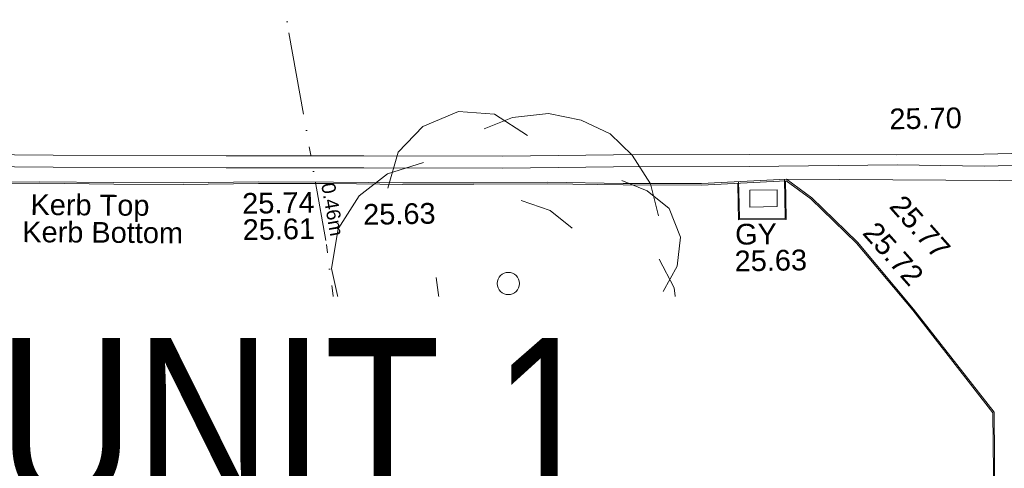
# Model space of a CAD drawing. Header units: millimetres. Extents: x -287732 to 520720, y -103372 to 287754.
# Tile 60 of 256: x -174026 to -156196, y 74037 to 82152. Entities that reach past the tile are written whole.
import ezdxf

# ---------------------------------------------------------------- set-up
doc = ezdxf.new("R2010")
doc.units = ezdxf.units.MM
doc.linetypes.add('IMPORT-UG_EIR_QLB2 _2_', pattern=[2750, 1500, -300.0000000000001, 0, -300.0000000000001, 150, -300.0000000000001, 0, -200])
doc.linetypes.add('IMPORT-UG_ELEC_STREET LIGHTING_QLB2 _2_', pattern=[2700, 1500, -300.0000000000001, 0, -250, 150, -300.0000000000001, 0, -200])
for name, color, linetype, lineweight, true_color in [('00_TOPO_KERB_BOTTOM', 1, 'Continuous', 9, 0xff0000), ('00_TOPO_KERB_TOP', 7, 'Continuous', 9, 0xa500a5), ('00_TOPO_LEVEL_SPOT', 7, 'Continuous', 9, 0x666666), ('00_TOPO_ROAD_MARKING_YELLOW_CONTINUOUS', 40, 'Continuous', 9, 0xffbf00), ('00_TOPO_SERV_GULLY', 7, 'Continuous', 9, 0x5252a5), ('00_TOPO_SERV_IC', 5, 'Continuous', 9, 0x0000ff), ('00_TOPO_TREE', 7, 'Continuous', 9, 0x666666), ('12333-PUM-2D-U-0001-C01 - Rev2_REVIT IMPORT_dwg', 7, 'Continuous', 9, 0x767676), ('PUM-EIRCOMM-NOTES', 6, 'Continuous', 9, 0xff00ff), ('PUM-EIRCOMM-QLB2', 6, 'IMPORT-UG_EIR_QLB2 _2_', 9, 0xff00ff)]:
    doc.layers.add(name, color=color, linetype=linetype, lineweight=lineweight, true_color=true_color)
doc.layers.add('00_TOPO_ROAD_EDGE', color=7, linetype='Continuous', lineweight=9)
doc.layers.add('A_RHA_Text', color=7, linetype='Continuous', lineweight=9)
doc.styles.add('Arial Narrow', font='ARIALN.TTF', dxfattribs={"height": 3000})
doc.styles.add('Arial_1', font='arial.ttf', dxfattribs={"height": 250})
doc.styles.add('Swis721 Lt BT_2', font='swissl.ttf', dxfattribs={"height": 375})

# ---------------------------------------------------------------- blocks, each defined once
blk = doc.blocks.new('12333-PUM-2D-U-0001-C01 - Rev2_REVIT IMPORT_dwg_CONIFEROUS_TREE-2077089-Site Location Plan Proposed')
at = {"layer": '00_TOPO_TREE', "color": 254, "true_color": 0xcccccc, "flags": 128}
for points in [[(533736006.4785579, 725637434.4014151), (533736202.0664234, 725638086.3609669), (533736658.4381096, 725638542.732653), (533737310.3976613, 725638803.5164737), (533737962.357213, 725638738.3205185), (533738549.1208097, 725638347.1447874)], [(533737766.7693475, 725638477.5366979), (533738288.3369889, 725638673.1245635), (533738940.2965407, 725638738.3205185), (533739527.0601373, 725638607.9286082), (533740048.6277786, 725638347.1447874), (533740439.8035097, 725637955.9690565), (533740765.7832855, 725637434.4014151), (533740896.1751959, 725636847.6378185)], [(533735419.7149613, 725634761.367253), (533735093.7351855, 725635348.1308494), (533734963.343275, 725636000.0904012), (533735093.7351855, 725636717.2459081), (533735484.9109164, 725637304.0095047), (533736006.4785579, 725637695.1852357), (533736658.4381096, 725637890.7731013)], [(533740244.2156442, 725637499.5973701), (533740700.5873304, 725637304.0095047), (533741091.7630615, 725636978.0297289), (533741287.3509269, 725636456.4620874), (533741222.1549717, 725635934.8944461), (533740961.3711511, 725635478.5227598)], [(533738418.7288994, 725637173.6175944), (533738940.2965407, 725636978.0297289), (533739331.4722717, 725636652.0499531)], [(533740896.1751959, 725636065.2863563), (533741156.9590166, 725635543.7187151), (533741222.1549717, 725634956.9551184), (533741091.7630615, 725634370.1915216), (533740765.7832855, 725633848.6238805), (533740309.4115993, 725633522.6441046), (533739787.843958, 725633261.8602839)], [(533737310.3976613, 725634696.1712977), (533736919.2219304, 725635217.738939), (533736854.025975, 725635804.5025357)], [(533736723.6340647, 725633327.056239), (533736071.674513, 725633392.2521943), (533735550.1068717, 725633718.2319701), (533735224.1270957, 725634239.7996114), (533735158.9311406, 725634826.5632081), (533735354.519006, 725635413.3268046)], [(533739722.6480027, 725634956.9551184), (533739461.8641822, 725634500.5834321), (533739070.6884509, 725634174.6036563)], [(533740244.2156442, 725633718.2319701), (533740048.6277786, 725633131.4683735), (533739592.2560925, 725632740.2926424), (533739005.4924959, 725632609.9007322), (533738418.7288994, 725632870.6845528)], [(533739201.0803614, 725633001.0764632), (533738809.9046303, 725632675.0966873), (533738288.3369889, 725632479.5088217), (533737766.7693475, 725632414.3128666), (533737245.2017062, 725632479.5088217), (533736723.6340647, 725632740.2926424), (533736332.4583337, 725633066.2724185), (533736071.674513, 725633522.6441046)]]:
    blk.add_lwpolyline(points, dxfattribs=at)
at = {"layer": '00_TOPO_TREE', "color": 254, "true_color": 0xcccccc}
blk.add_circle((533738157.9450786, 725635674.1106254), 201.1226724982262, dxfattribs=at)
blk = doc.blocks.new('12333-PUM-2D-U-0001-C01 - Rev2_REVIT IMPORT_dwg_MM-2077200-Site Location Plan Proposed')
at = {"layer": '00_TOPO_LEVEL_SPOT', "color": 254, "true_color": 0xcccccc, "flags": 128}
for points in [[(500.0000000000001, 0), (0, 0), (0, 500.0000000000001)], [(0, -500.0000000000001), (0, 0), (-500.0000000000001, 0)]]:
    blk.add_lwpolyline(points, dxfattribs=at)
blk = doc.blocks.new('12333-PUM-2D-U-0001-C01 - Rev2_REVIT IMPORT_dwg_MGS62954_T2_Galway_ITM_3d_Rev1-2077680-Site Location Plan Proposed')
at = {"layer": '00_TOPO_KERB_BOTTOM', "color": 254, "true_color": 0xcccccc, "flags": 128}
for points in [[(533743680.3809401, 725637128.4247613), (533743229.7041309, 725637471.362565), (533741684.4541857, 725637421.0365422), (533740267.2642424, 725637448.2518768), (533738897.7448945, 725637493.7435884), (533737565.3930628, 725637506.7126807), (533736279.2179003, 725637528.0307094), (533735027.0795325, 725637563.000467), (533733667.0829113, 725637591.3091346), (533732301.0141773, 725637595.6643108), (533731049.2494264, 725637624.5813113), (533729701.8924276, 725637662.154347), (533728603.2163231, 725637676.6815387), (533727263.5425464, 725637710.7509775), (533726167.9019396, 725637715.3702215), (533724976.823774, 725637734.9243238), (533723757.5521231, 725637779.221375), (533722703.67918, 725637777.4054284), (533721566.4856361, 725637806.7898701), (533720225.0302993, 725637830.2336509), (533718700.1895002, 725637852.7771122)], [(533743191.0453414, 725637470.1035175), (533743191.1461474, 725637136.3468486), (533743191.2587899, 725636763.4002212), (533742365.9354062, 725636772.5826885), (533742363.4924123, 725637044.0229111), (533742359.9012599, 725637443.0346435)], [(533746775.1948095, 725627170.9911293), (533746855.946195, 725629638.5814313), (533746899.476696, 725631558.5658946), (533746914.4589276, 725633191.4190104), (533745488.0180928, 725635078.6659195), (533744491.05173, 725636310.9186122), (533743680.3809401, 725637128.4247613)]]:
    blk.add_lwpolyline(points, dxfattribs=at)
at = {"layer": '00_TOPO_KERB_TOP', "color": 254, "true_color": 0xcccccc, "flags": 128}
for points in [[(533743664.385046, 725637112.5626125), (533743220.8286894, 725637443.5551306), (533741684.6379069, 725637393.5241483), (533740266.5436192, 725637420.7568499), (533738897.1544099, 725637466.2442386), (533737565.0313013, 725637479.2111043), (533736278.606064, 725637500.5332781), (533735026.4094232, 725637535.504663), (533733666.7528561, 725637563.8062525), (533732300.6527015, 725637568.1615287), (533731048.5484817, 725637597.0863715), (533729701.3272363, 725637634.6556212), (533728602.6848718, 725637649.1823667), (533727263.1349093, 725637683.2486569), (533726167.618215, 725637687.8673784), (533724976.0986785, 725637707.4287269), (533723757.0763599, 725637751.7167197), (533722703.3475903, 725637749.9010215), (533721565.8901064, 725637779.2922833), (533720224.5867141, 725637802.7334087), (533718699.7165763, 725637825.2773037)], [(533743209.1973223, 725637443.1763178), (533743209.2899935, 725637136.3523288), (533743209.4081792, 725636745.053323), (533742347.9523303, 725636754.6377965), (533742345.3492997, 725637043.859621), (533742342.009591, 725637414.9335666)], [(533746753.5479023, 725627169.4948142), (533746833.4255553, 725629639.1277404), (533746876.951802, 725631558.9245626), (533746891.8622585, 725633183.9551865), (533745470.271001, 725635064.785881), (533744474.2544414, 725636295.8646153), (533743664.385046, 725637112.5626125)]]:
    blk.add_lwpolyline(points, dxfattribs=at)
at = {"layer": '00_TOPO_ROAD_EDGE', "color": 254, "true_color": 0xcccccc, "flags": 128}
blk.add_lwpolyline([(533753123.3644474, 725637230.8492047), (533748035.8506917, 725637356.7945148), (533743229.7041311, 725637471.3625649)], dxfattribs=at)
at = {"layer": '00_TOPO_ROAD_MARKING_YELLOW_CONTINUOUS', "color": 254, "true_color": 0xcccccc, "flags": 128}
for points in [[(533718620.0000001, 725638350), (533721870, 725638270), (533724410.0000001, 725638230), (533727150.0000001, 725638210.0000001), (533729960.0000001, 725638140.0000001), (533733090, 725638070.0000002), (533735580.0000001, 725638030.0000001), (533738100, 725637980), (533740100, 725637970.0000001), (533742560.0000002, 725637930.0000001), (533745230, 725637880.0000001), (533746810.0000002, 725637860), (533747570.0000001, 725637870)], [(533718614.4798682, 725638133.231553), (533721865.6247597, 725638053.2033712), (533724407.5014154, 725638013.1738175), (533727146.508369, 725637993.181066), (533729954.8758851, 725637923.2217327), (533733085.8344004, 725637853.2002964), (533735576.1077813, 725637813.1959049), (533738097.3070083, 725637763.1721106), (533740097.6951542, 725637753.1701697), (533742556.2073432, 725637713.1943619), (533745240.0000001, 725637700.0000002), (533746810.0541692, 725637643.1432987), (533747572.8528932, 725637653.1801242)]]:
    blk.add_lwpolyline(points, dxfattribs=at)
at = {"layer": '00_TOPO_SERV_GULLY', "color": 254, "true_color": 0xcccccc}
for p, q in [((533742557.1000001, 725637283.8000002), (533743052.4000001, 725637283.8000002)), ((533742557.1000001, 725637283.8000002), (533742557.1000001, 725636979.0000001)), ((533743052.4000001, 725637283.8000002), (533743052.4000001, 725636979)), ((533742557.1000001, 725636979.0000001), (533743052.4000001, 725636979))]:
    blk.add_line(p, q, dxfattribs=at)
at = {"layer": '00_TOPO_SERV_IC', "color": 254, "true_color": 0xcccccc}
for p, q in [((533731165.2000001, 725633321.4000002), (533731165.2000001, 725634007.2000002)), ((533731812.9000002, 725634007.2000002), (533731165.2000001, 725634007.2000002)), ((533731812.9000001, 725633321.4000002), (533731812.9000002, 725634007.2000002)), ((533731165.2000001, 725633321.4000002), (533731812.9000001, 725633321.4000002))]:
    blk.add_line(p, q, dxfattribs=at)
blk.add_blockref('12333-PUM-2D-U-0001-C01 - Rev2_REVIT IMPORT_dwg_CONIFEROUS_TREE-2077089-Site Location Plan Proposed', (0, 0))
at = {"xscale": 0.375, "yscale": 0.375, "zscale": 0.375}
blk.add_blockref('12333-PUM-2D-U-0001-C01 - Rev2_REVIT IMPORT_dwg_MM-2077200-Site Location Plan Proposed', (533737911.2351686, 725634376.7287314), dxfattribs=at)
at = {"layer": '00_TOPO_KERB_BOTTOM', "color": 251, "true_color": 0x666666, "char_height": 375, "attachment_point": 1, "line_spacing_factor": 1.005061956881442, "style": 'Swis721 Lt BT_2'}
for s, insert, width, rotation in [('Kerb Bottom', (533729378.5655892, 725636950.5543722), 3414.456504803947, 358.5747197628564), ('25.72', (533744853.9895181, 725636710.3185916), 1495.902363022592, 310.685082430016)]:
    blk.add_mtext(s, dxfattribs=dict(at, insert=insert, width=width, rotation=rotation))
at = {"layer": '00_TOPO_KERB_BOTTOM', "color": 251, "true_color": 0x666666, "insert": (533733364.939828, 725636917.2887598), "char_height": 375, "width": 1495.902363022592, "attachment_point": 1, "line_spacing_factor": 1.005061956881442, "style": 'Swis721 Lt BT_2'}
blk.add_mtext('25.61', dxfattribs=at)
at = {"layer": '00_TOPO_KERB_TOP', "color": 251, "true_color": 0x666666, "char_height": 375, "attachment_point": 1, "line_spacing_factor": 1.005061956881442, "style": 'Swis721 Lt BT_2'}
for s, insert, width, rotation in [('Kerb Top', (533729536.0206398, 725637439.913573), 2493.170605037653, 358.5747197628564), ('25.77', (533745346.2041807, 725637183.3256582), 1495.902363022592, 310.685082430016)]:
    blk.add_mtext(s, dxfattribs=dict(at, insert=insert, width=width, rotation=rotation))
at = {"layer": '00_TOPO_KERB_TOP', "color": 251, "true_color": 0x666666, "insert": (533733364.6398279, 725637392.9516536), "char_height": 375, "width": 1495.902363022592, "attachment_point": 1, "line_spacing_factor": 1.005061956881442, "style": 'Swis721 Lt BT_2'}
blk.add_mtext('25.74', dxfattribs=at)
at = {"layer": '00_TOPO_LEVEL_SPOT', "insert": (533738006.2808527, 725634229.3102247), "char_height": 375, "width": 1495.902363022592, "attachment_point": 1, "line_spacing_factor": 1.005061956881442, "style": 'Swis721 Lt BT_2'}
blk.add_mtext('25.78', dxfattribs=at)
at = {"layer": '00_TOPO_ROAD_MARKING_YELLOW_CONTINUOUS', "color": 251, "true_color": 0x666666, "char_height": 375, "width": 1495.902363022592, "attachment_point": 1, "line_spacing_factor": 1.005061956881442, "style": 'Swis721 Lt BT_2'}
for s, insert in [('25.70', (533745109.0000928, 725638716.4050817)), ('25.63', (533735551.6007463, 725637155.512058))]:
    blk.add_mtext(s, dxfattribs=dict(at, insert=insert))
at = {"layer": '00_TOPO_SERV_GULLY', "color": 251, "true_color": 0x666666, "char_height": 375, "attachment_point": 1, "line_spacing_factor": 1.005061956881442, "style": 'Swis721 Lt BT_2'}
for s, insert, width in [('GY', (533742279.6323256, 725636678.0684988), 821.5590755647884), ('25.63', (533742262.056655, 725636195.0457703), 1495.902363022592)]:
    blk.add_mtext(s, dxfattribs=dict(at, insert=insert, width=width))
at = {"layer": '00_TOPO_SERV_IC', "color": 251, "true_color": 0x666666, "char_height": 375, "attachment_point": 1, "line_spacing_factor": 1.005061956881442, "style": 'Swis721 Lt BT_2'}
for s, insert, width in [('ICU', (533731987.4111334, 725633726.7746865), 1021.012723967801), ('25.84', (533731973.5003085, 725633226.316259), 1495.902363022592)]:
    blk.add_mtext(s, dxfattribs=dict(at, insert=insert, width=width))
blk = doc.blocks.new('12333-PUM-2D-U-0001-C01 - Rev2_REVIT IMPORT_dwg-1620468-Site Location Plan Proposed')
at = {"layer": 'PUM-EIRCOMM-QLB2', "color": 211, "true_color": 0xffaaff}
blk.add_line((94350.29135795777, 15612.66404029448), (93788.35015289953, 20655.64382134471), dxfattribs=at)
at = {"layer": 'PUM-EIRCOMM-QLB2', "color": 211, "true_color": 0xffaaff, "flags": 128}
blk.add_lwpolyline([(92558.28480334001, 29887.64382126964), (92935.35015289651, 25990.64382130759), (93788.3501528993, 20655.64382134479)], dxfattribs=at)
blk.add_lwpolyline([(92558.28480334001, 29887.64382126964), (92935.35015289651, 25990.64382130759), (93788.3501528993, 20655.64382134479)], dxfattribs=at)
blk.add_blockref('12333-PUM-2D-U-0001-C01 - Rev2_REVIT IMPORT_dwg_MGS62954_T2_Galway_ITM_3d_Rev1-2077680-Site Location Plan Proposed', (-533641079.6498471, -725615854.3561786))
at = {"layer": 'PUM-EIRCOMM-NOTES', "char_height": 250, "attachment_point": 2, "line_spacing_factor": 0.9417779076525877, "style": 'Arial_1'}
for s, insert, width, rotation in [('0.46m', (94042.95574348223, 21235.35108729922), 1160.025439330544, 279.08399389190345), ('0.46m', (94042.95574348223, 21235.35108729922), 1160.025439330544, 279.08399389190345), ('DP0.40m x2x100mm', (93919.94577658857, 16321.87518162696), 3893.2779916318, 277.4034294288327)]:
    blk.add_mtext(s, dxfattribs=dict(at, insert=insert, width=width, rotation=rotation))

msp = doc.modelspace()

# ---------------------------------------------------------------- block references
at = {"layer": '12333-PUM-2D-U-0001-C01 - Rev2_REVIT IMPORT_dwg', "color": 254, "linetype": 'IMPORT-UG_ELEC_STREET LIGHTING_QLB2 _2_', "true_color": 0xffd4d4, "rotation": 0.9999999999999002}
msp.add_blockref('12333-PUM-2D-U-0001-C01 - Rev2_REVIT IMPORT_dwg-1620468-Site Location Plan Proposed', (-261895.0770586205, 55869.5817132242), dxfattribs=at)

# ---------------------------------------------------------------- next in the draw order: texts
at = {"layer": 'A_RHA_Text', "lineweight": 35, "insert": (-174424.1094768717, 76394.76943871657), "char_height": 3000, "width": 14590.7125, "attachment_point": 1, "style": 'Arial Narrow', "bg_fill": 3, "box_fill_scale": 1.25, "bg_fill_color": 256, "bg_fill_true_color": 13158600, "bg_fill_transparency": 0}
msp.add_mtext('UNIT 1 ', dxfattribs=at)

doc.saveas('drawing.dxf')
